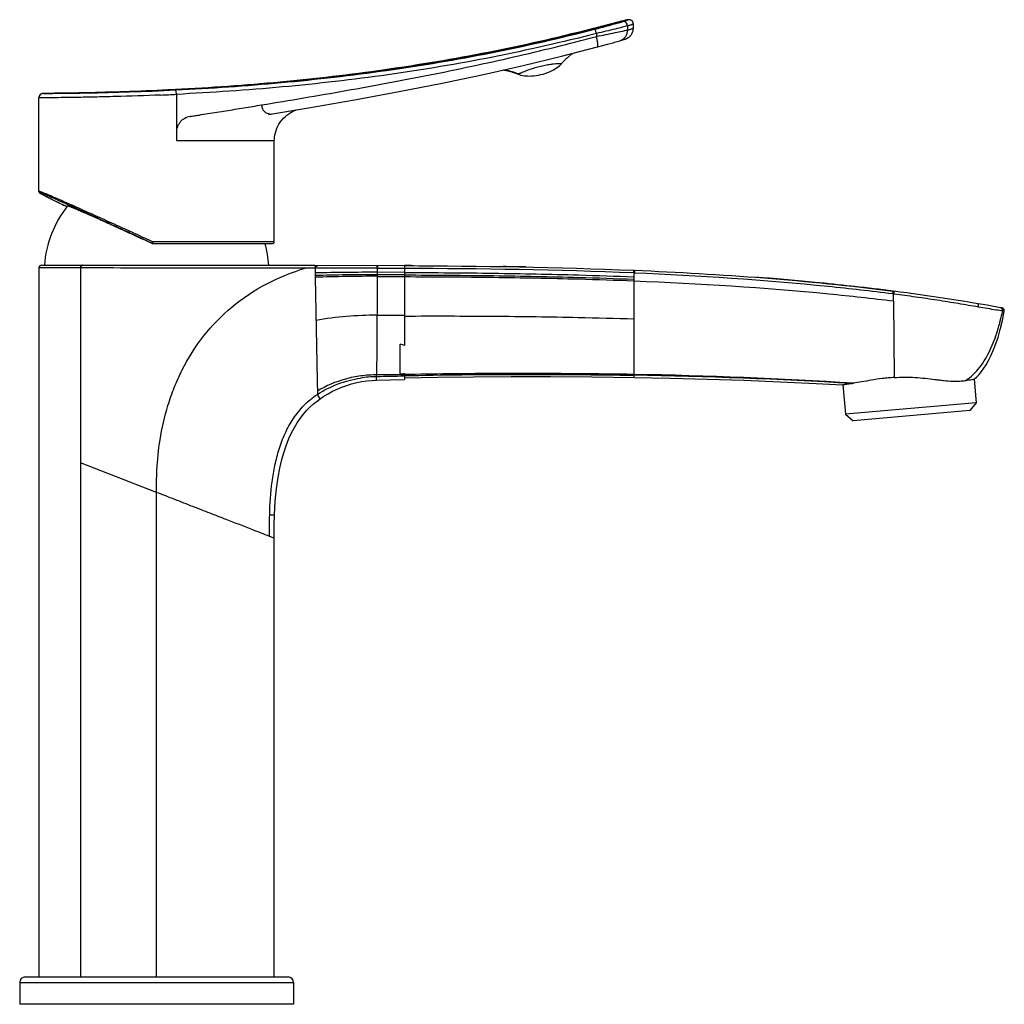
# Model space of a CAD drawing. Header units: millimetres. Extents: x 127 to 441, y 4 to 432.
# Tile 7 of 7: x 261 to 441, y 252 to 432. Entities that reach past the tile are written whole.
import ezdxf

# ---------------------------------------------------------------- set-up
doc = ezdxf.new("R2010")
doc.units = ezdxf.units.MM
doc.header["$LTSCALE"] = 30.734
doc.layers.get('0').update_dxf_attribs({"linetype": 'CONTINUOUS'})

msp = doc.modelspace()

# ---------------------------------------------------------------- linework, layer by layer
at = {"color": 7, "linetype": 'CONTINUOUS'}
for p, q in [((371.08, 431.77), (370.5, 431.62)), ((371.4, 431.84), (371.08, 431.77)), ((371.59, 431.89), (371.4, 431.84)), ((371.72, 431.92), (371.59, 431.89)), ((371.82, 431.94), (371.72, 431.92)), ((371.88, 431.96), (371.82, 431.94)), ((371.93, 431.97), (371.88, 431.96)), ((366.51, 430.59), (365.31, 430.28)), ((370.5, 431.62), (366.51, 430.59)), ((373.09, 430.44), (373.09, 431.22)), ((370.18, 428.06), (370.59, 428.18)), ((370.59, 428.18), (370.96, 428.29)), ((370.96, 428.29), (371.16, 428.35)), ((371.16, 428.35), (371.29, 428.39)), ((371.29, 428.39), (371.4, 428.43)), ((371.4, 428.43), (371.47, 428.45)), ((371.47, 428.45), (371.53, 428.47)), ((366.52, 427.04), (367.24, 427.23)), ((367.24, 427.23), (368.38, 427.54)), ((368.38, 427.54), (369.38, 427.82)), ((289.46, 419.26), (288.05, 419.18)), ((289.46, 419.25), (288.05, 419.18)), ((264.52, 400.66), (264.52, 417.75)), ((265.31, 418.55), (265.33, 418.55)), ((265.32, 418.55), (265.31, 418.55)), ((265.48, 418.55), (265.32, 418.55)), ((265.37, 418.55), (265.32, 418.55)), ((265.33, 418.55), (265.39, 418.55)), ((306.48, 414.69), (313.76, 415.91)), ((289.83, 409.92), (307.49, 409.92)), ((307.52, 391.45), (307.52, 409.92)), ((264.52, 400.66), (264.52, 400.62)), ((264.87, 400.26), (264.91, 400.24)), ((264.91, 400.24), (264.96, 400.21)), ((264.96, 400.21), (265.01, 400.18)), ((265.01, 400.18), (265.07, 400.15)), ((265.07, 400.15), (265.16, 400.1)), ((265.16, 400.1), (265.26, 400.05)), ((265.26, 400.05), (265.38, 399.98)), ((265.38, 399.98), (265.56, 399.89)), ((265.56, 399.89), (265.77, 399.78)), ((265.77, 399.78), (266.06, 399.63)), ((266.06, 399.63), (266.49, 399.41)), ((266.49, 399.41), (267.1, 399.11)), ((267.1, 399.11), (268.11, 398.62)), ((268.11, 398.62), (269.64, 397.87)), ((285.26, 391.15), (307.22, 391.15)), ((265.02, 387.17), (314.94, 387.15)), ((314.94, 387.15), (331.28, 387.13)), ((331.28, 387.13), (331.28, 372.47)), ((264.52, 386.67), (264.52, 257.15)), ((314.98, 384.95), (315.33, 366.19)), ((331.28, 385.85), (326.36, 385.87)), ((331.28, 385.41), (326.36, 385.43)), ((373.16, 386.25), (373.23, 386.24)), ((373.23, 386.24), (373.22, 386.24)), ((373.23, 386.24), (373.3, 386.24)), ((413.53, 383.28), (412.94, 383.34)), ((420.49, 382.44), (420.58, 382.43)), ((420.6, 380.57), (420.74, 366.65)), ((440.26, 379.38), (440.13, 379.41)), ((440.33, 379.37), (440.26, 379.38)), ((440.54, 378.81), (440.53, 378.81)), ((330.51, 367.32), (330.51, 372.72)), ((331.28, 367.38), (331.28, 366.31)), ((326.2, 366.16), (328.72, 366.24)), ((328.72, 366.24), (331.28, 366.31)), ((411.34, 365.29), (411.81, 359.93)), ((435.34, 366.32), (435.72, 362.02)), ((435.72, 362.02), (411.81, 359.93)), ((435.72, 362.02), (434.54, 360.62)), ((411.81, 359.93), (413.21, 358.75)), ((434.54, 360.62), (413.21, 358.75)), ((261.02, 256.15), (261.02, 252.15)), ((262.02, 257.15), (310.02, 257.15)), ((311.02, 256.15), (311.02, 252.15)), ((311.02, 252.15), (261.02, 252.15))]:
    msp.add_line(p, q, dxfattribs=at)
at = {"color": 9, "linetype": 'CONTINUOUS'}
for p, q in [((365.53, 430.34), (365.31, 430.28)), ((365.31, 430.28), (365.31, 430.28)), ((365.67, 430.37), (365.53, 430.34)), ((366.03, 430.46), (365.67, 430.37)), ((366.12, 430.49), (366.03, 430.46)), ((366.49, 430.58), (366.12, 430.49)), ((366.54, 430.59), (366.49, 430.58)), ((370.63, 431.65), (370.65, 431.66)), ((372.01, 430.88), (372.01, 430.13)), ((366.34, 429.5), (366.34, 428.97)), ((352.04, 422.08), (352.04, 422.08)), ((264.53, 417.75), (264.52, 417.75)), ((289.63, 418.38), (289.63, 409.92)), ((289.63, 409.92), (289.83, 409.92)), ((307.49, 409.92), (307.52, 409.92)), ((264.55, 400.67), (264.52, 400.66)), ((285.19, 391.18), (285.14, 391.18)), ((307.52, 391.45), (285.3, 391.45)), ((272.09, 386.67), (264.52, 386.67)), ((272.09, 386.67), (272.15, 386.67)), ((272.15, 386.67), (272.14, 257.15)), ((272.2, 386.67), (272.15, 386.67)), ((314.95, 386.64), (313.18, 386.65)), ((314.95, 386.64), (314.98, 384.95)), ((326.3, 386.63), (326.37, 386.63)), ((326.36, 385.43), (326.36, 385.87)), ((326.36, 385.13), (326.36, 385.43)), ((326.36, 385.13), (331.28, 385.11)), ((326.37, 386.63), (331.28, 386.62)), ((373.14, 385.75), (373.21, 385.74)), ((373.21, 367.06), (373.21, 385.74)), ((373.21, 385.74), (373.28, 385.74)), ((420.69, 381.88), (420.43, 381.91)), ((420.69, 381.88), (420.59, 381.89)), ((420.6, 380.57), (420.59, 381.89)), ((331.28, 377.97), (326.33, 378.01)), ((440.53, 378.81), (440.52, 378.81)), ((440.82, 378.77), (440.54, 378.81)), ((373.21, 366.67), (373.21, 367.06)), ((315.33, 366.19), (315.38, 363.56)), ((326.2, 366.16), (326.19, 366.79)), ((315.89, 362.78), (315.38, 363.56)), ((286, 345.67), (272.15, 351.07)), ((286, 257.15), (286, 345.67)), ((306.67, 341.57), (307.55, 341.55)), ((307.49, 337.3), (306.64, 337.62)), ((306.9, 337.52), (306.64, 337.62)), ((307.47, 337.31), (307.28, 337.38)), ((307.49, 337.3), (307.47, 337.31)), ((261.02, 256.15), (311.02, 256.15))]:
    msp.add_line(p, q, dxfattribs=at)
at = {"color": 7, "linetype": 'CONTINUOUS'}
for points in [[(372.23, 432.02), (372.2, 432.01), (372.17, 432.01), (372.15, 432.01), (372.13, 432.01), (372.12, 432), (372.1, 432), (372.08, 432), (372.06, 431.99), (372.04, 431.99), (372.02, 431.99), (372, 431.98), (371.98, 431.98), (371.93, 431.97)], [(372.28, 432.02), (372.26, 432.02), (372.23, 432.02)], [(373.09, 431.22), (373.08, 431.32), (373.07, 431.41), (373.04, 431.5), (373, 431.58), (372.96, 431.65), (372.91, 431.72), (372.85, 431.78), (372.79, 431.84), (372.73, 431.88), (372.66, 431.92), (372.6, 431.96), (372.53, 431.98), (372.47, 432), (372.41, 432.01), (372.36, 432.01), (372.32, 432.02), (372.29, 432.02), (372.28, 432.02)], [(371.62, 428.5), (371.65, 428.51), (371.68, 428.52), (371.7, 428.53), (371.73, 428.54), (371.76, 428.55), (371.79, 428.57), (371.82, 428.58), (371.86, 428.59), (371.9, 428.61), (371.95, 428.64), (372.01, 428.66), (372.07, 428.7), (372.13, 428.74), (372.2, 428.78), (372.28, 428.83), (372.36, 428.9), (372.44, 428.97), (372.52, 429.05), (372.6, 429.14), (372.68, 429.24), (372.76, 429.34), (372.83, 429.46), (372.89, 429.58), (372.95, 429.71), (373, 429.85), (373.04, 429.99), (373.06, 430.13), (373.08, 430.27), (373.09, 430.41), (373.09, 430.44)], [(371.53, 428.47), (371.56, 428.48), (371.62, 428.5)], [(313.76, 415.91), (322.18, 417.38), (330.32, 418.88), (338.17, 420.42), (345.72, 422.01), (352.99, 423.65), (359.97, 425.34), (366.52, 427.04)], [(369.38, 427.82), (369.67, 427.91), (370.18, 428.06)], [(359.96, 423.97), (359.98, 424), (360.05, 424.08), (360.11, 424.16), (360.19, 424.24), (360.26, 424.32), (360.34, 424.4), (360.42, 424.49), (360.49, 424.56), (360.57, 424.64), (360.64, 424.71), (360.71, 424.77), (360.77, 424.84), (360.84, 424.9), (360.9, 424.96), (360.96, 425.02), (361.03, 425.08), (361.09, 425.14), (361.16, 425.2), (361.23, 425.26), (361.29, 425.31), (361.36, 425.37), (361.42, 425.42), (361.49, 425.48), (361.55, 425.53), (361.61, 425.58), (361.67, 425.63), (361.73, 425.67), (361.79, 425.71), (361.85, 425.76), (361.9, 425.79), (361.96, 425.83), (362, 425.86), (362.02, 425.87)], [(349.4, 422.84), (349.45, 422.83), (349.51, 422.83), (349.58, 422.82), (349.65, 422.81), (349.72, 422.79), (349.79, 422.78), (349.86, 422.76), (349.94, 422.75), (350.01, 422.73), (350.09, 422.71), (350.16, 422.7), (350.24, 422.68), (350.32, 422.66), (350.4, 422.64), (350.48, 422.61), (350.56, 422.59), (350.63, 422.57), (350.71, 422.55), (350.79, 422.53), (350.87, 422.5), (350.95, 422.48), (351.03, 422.45), (351.11, 422.42), (351.2, 422.4), (351.29, 422.37), (351.38, 422.33), (351.48, 422.3), (351.57, 422.27), (351.67, 422.23), (351.76, 422.19), (351.85, 422.16)], [(352.04, 422.08), (352.23, 422.01), (352.54, 421.91), (352.85, 421.84), (353.16, 421.79), (353.48, 421.76), (353.81, 421.74), (354.16, 421.73), (354.53, 421.74), (354.92, 421.77), (355.33, 421.82), (355.75, 421.89), (356.18, 421.98), (356.59, 422.09), (357.01, 422.21), (357.41, 422.35), (357.8, 422.51), (358.15, 422.67), (358.48, 422.84), (358.79, 423.02), (359.08, 423.2), (359.34, 423.4), (359.59, 423.6), (359.82, 423.82), (359.96, 423.97)], [(351.85, 422.16), (352.01, 422.09), (352.04, 422.08)], [(265.31, 418.55), (265.22, 418.54), (265.12, 418.52), (265.03, 418.49), (264.94, 418.46), (264.86, 418.4), (264.79, 418.35), (264.72, 418.28), (264.66, 418.2), (264.61, 418.12), (264.57, 418.03), (264.54, 417.94), (264.52, 417.84), (264.52, 417.75)], [(307.52, 409.92), (307.53, 410.18), (307.56, 410.58), (307.62, 410.97), (307.71, 411.37), (307.84, 411.8), (308, 412.22), (308.17, 412.59), (308.36, 412.94), (308.6, 413.31), (308.86, 413.66), (309.15, 413.99), (309.47, 414.3), (309.81, 414.59), (310.16, 414.85), (310.51, 415.07), (310.83, 415.24), (311.07, 415.35), (311.26, 415.43), (311.42, 415.49), (311.52, 415.53)], [(264.52, 400.62), (264.53, 400.57), (264.55, 400.54), (264.56, 400.51), (264.58, 400.48), (264.59, 400.46), (264.6, 400.45), (264.62, 400.44), (264.63, 400.43), (264.64, 400.42), (264.65, 400.41), (264.66, 400.4), (264.67, 400.39), (264.68, 400.38), (264.69, 400.38), (264.7, 400.37), (264.71, 400.36), (264.72, 400.35), (264.73, 400.35), (264.74, 400.34), (264.76, 400.33), (264.77, 400.32), (264.79, 400.31), (264.8, 400.3), (264.82, 400.29), (264.84, 400.28), (264.87, 400.26)], [(435.34, 366.32), (435.8, 366.76), (436.23, 367.22), (436.66, 367.74), (437.09, 368.33), (437.52, 368.99), (437.95, 369.75), (438.39, 370.61), (438.82, 371.58), (439.25, 372.69), (439.68, 373.97), (440.09, 375.41), (440.48, 377.06), (440.82, 378.77)], [(440.82, 378.77), (440.82, 378.79), (440.83, 378.85), (440.83, 378.91), (440.82, 378.97), (440.8, 379.02), (440.78, 379.08), (440.75, 379.14), (440.71, 379.19), (440.66, 379.24), (440.61, 379.28), (440.55, 379.31), (440.49, 379.34), (440.42, 379.35)], [(315.89, 362.78), (316.55, 363.22), (317.34, 363.7), (318.16, 364.14), (319, 364.54), (319.86, 364.9), (320.74, 365.22), (321.64, 365.49), (322.56, 365.72), (323.48, 365.9), (324.42, 366.03), (325.37, 366.12), (326.2, 366.16)], [(331.28, 366.6), (337.36, 366.71), (343.9, 366.79), (350.77, 366.82), (357.97, 366.82), (365.5, 366.76), (373.21, 366.67)], [(373.21, 366.67), (379.86, 366.54), (386.59, 366.36), (393.28, 366.14), (399.91, 365.87), (406.5, 365.55), (411.34, 365.29)], [(307.55, 341.55), (307.69, 344.06), (307.92, 346.39), (308.2, 348.37), (308.52, 350.11), (308.89, 351.66), (309.29, 353.06), (309.72, 354.33), (310.18, 355.48), (310.67, 356.53), (311.18, 357.49), (311.71, 358.37), (312.26, 359.18), (312.83, 359.93), (313.42, 360.62), (314.03, 361.25), (314.67, 361.83), (315.32, 362.36), (315.89, 362.78)], [(307.49, 257.15), (307.49, 338.02), (307.5, 338.82), (307.5, 339.59), (307.52, 340.32), (307.54, 341.02), (307.55, 341.55)]]:
    msp.add_lwpolyline(points, dxfattribs=at)
at = {"color": 9, "linetype": 'CONTINUOUS'}
for centre, radius, start, end in [((276.75, 776.19), 357.16, 285.2448, 285.4788), ((372.28, 431.21), 0.806, 92.1659, 105.4078), ((372.28, 431.22), 0.8, 90.0812, 92.1644), ((261.64, 988.62), 570.09, 270.3707, 272.6559), ((265.33, 417.75), 0.8, 90.4089, 180.0184), ((264.8, 944.49), 526.69, 272.3894, 272.7026), ((264.85, 400.67), 0.3, 179.9546, 244.9493), ((285.31, 391.45), 0.301, 245.0041, 257.4754), ((293.92, 391.45), 8.61, 179.9933, 180.5758), ((272.91, 386.67), 0.766, 173.0311, 179.9933), ((272.47, 386.96), 0.212, 90.1877, 99.2337), ((325.74, 387.06), 0.624, 0.4364, 6.7862), ((325.37, -88.13), 474, 89.8794, 91.2569), ((325.48, 34.32), 351.11, 89.8563, 91.7141), ((325.54, 86.99), 298.15, 89.8424, 92.029), ((344.13, 386.96), 29.11, 357.595, 358.1183), ((360.86, 386.43), 12.37, 358.2498, 358.4583), ((354.92, 386.61), 18.31, 358.1293, 358.2611), ((366.75, 386.28), 6.48, 358.3918, 359.0611), ((325.77, 317.74), 60.28, 89.4695, 100.1677), ((440.04, 378.93), 0.489, 77.4154, 78.6341), ((440.04, 378.93), 0.484, 78.6342, 79.6981), ((440.04, 378.91), 0.501, 70.2677, 78.1), ((440.04, 378.92), 0.498, 64.5683, 77.3991), ((440.05, 378.91), 0.498, 348.0362, 79.6794), ((440.04, 378.92), 0.495, 62.2327, 70.2807), ((440.04, 378.93), 0.486, 56.7231, 64.5734), ((440.04, 378.91), 0.5, 358.1262, 62.1719), ((440.04, 378.91), 0.503, 348.2743, 358.1582), ((301.77, 368.09), 24.45, 356.9671, 357.7542), ((337.47, -841.95), 1209.13, 90.29339, 90.53368), ((358.56, -495.44), 862.78, 86.36149, 89.02713), ((359.45, -514.77), 881.94, 86.52344, 89.10588), ((326.41, 346.05), 20.74, 90.6165, 98.7755), ((345.62, -648.69), 1015.67, 90.80925, 91.09622)]:
    msp.add_arc(centre, radius, start, end, dxfattribs=at)
at = {"color": 7, "linetype": 'CONTINUOUS'}
for centre, radius, start, end in [((285.46, 385.64), 20, 141.7387, 175.6162), ((285.26, 391.45), 0.302, 265.873, 269.9962), ((286.58, 385.64), 20, 4.3201, 15.9812), ((307.22, 391.45), 0.3, 270, 360), ((265.02, 386.67), 0.5, 90.0083, 180), ((330.09, -797.31), 1184.38, 88.87128, 89.0695), ((353.71, -166), 552.54, 85.3345, 85.6483), ((355.81, -140.47), 526.92, 84.7647, 85.3364), ((357.76, -119.03), 505.39, 84.4948, 84.7625), ((360.04, -95.7), 481.95, 83.6988, 84.4988), ((363.79, -61.95), 447.99, 82.7292, 83.6254), ((372.74, 8.64), 376.84, 79.6989, 82.706), ((440.04, 378.93), 0.488, 78.1066, 79.6962), ((372.74, 8.64), 376.84, 79.6536, 79.6971), ((324.29, 351.69), 21.93, 71.4181, 73.5115), ((325.77, 426.06), 58.93, 274.6164, 275.3618), ((408.08, 399.69), 34.49, 278.0791, 278.7289), ((262.02, 256.15), 1, 90, 180), ((310.02, 256.15), 1, 0, 90)]:
    msp.add_arc(centre, radius, start, end, dxfattribs=at)
at = {"color": 9, "linetype": 'CONTINUOUS'}
for points, knots in [([(372.07, 431.99), (372.05, 431.99), (372.01, 431.98), (371.92, 431.97), (371.8, 431.94), (371.64, 431.9), (371.44, 431.85), (371.11, 431.77), (370.84, 431.7), (370.65, 431.66)], [0, 0, 0, 0, 0.031949, 0.090862, 0.176724, 0.289326, 0.428388, 0.593509, 1, 1, 1, 1]), ([(371.05, 431.65), (371.14, 431.68), (371.3, 431.73), (371.52, 431.79), (371.68, 431.84), (371.79, 431.88), (371.86, 431.9), (371.92, 431.92), (371.97, 431.94), (372.01, 431.95), (372.04, 431.97), (372.05, 431.97), (372.06, 431.98), (372.07, 431.98), (372.07, 431.98), (372.08, 431.99), (372.08, 431.99), (372.07, 431.99), (372.07, 431.99), (372.07, 431.99)], [0, 0, 0, 0, 0.24785, 0.460966, 0.638677, 0.714105, 0.780509, 0.837842, 0.886069, 0.925163, 0.955103, 0.966642, 0.975902, 0.982903, 0.987694, 0.990435, 0.992081, 0.995003, 1, 1, 1, 1]), ([(288.05, 419.15), (296.02, 419.53), (311.16, 420.6), (332.77, 423.33), (352.37, 426.96), (364.74, 429.99), (370.66, 431.6)], [0, 0, 0, 0, 0.285848, 0.5439, 0.780045, 1, 1, 1, 1]), ([(289.46, 419.18), (295.91, 419.5), (308.8, 420.38), (328.05, 422.59), (347.15, 425.8), (359.75, 428.67), (366, 430.28)], [0, 0, 0, 0, 0.250031, 0.500014, 0.749982, 1, 1, 1, 1]), ([(366, 430.28), (367.02, 430.54), (368.43, 430.92), (370.11, 431.38), (370.78, 431.57), (371.05, 431.65)], [0, 0, 0, 0, 0.6043, 0.837041, 1, 1, 1, 1]), ([(366.34, 429.5), (366.31, 429.6), (366.26, 429.79), (366.17, 430.03), (366.1, 430.2), (366.04, 430.27), (366.01, 430.28), (366, 430.28)], [0, 0, 0, 0, 0.351422, 0.681851, 0.906407, 0.966818, 1, 1, 1, 1]), ([(372.01, 430.88), (371.7, 430.8), (370.96, 430.61), (369.07, 430.14), (367.48, 429.77), (366.34, 429.5)], [0, 0, 0, 0, 0.162832, 0.395509, 1, 1, 1, 1]), ([(366.34, 428.97), (367.48, 429.19), (369.07, 429.51), (370.96, 429.9), (371.7, 430.06), (372.01, 430.13)], [0, 0, 0, 0, 0.604492, 0.837203, 1, 1, 1, 1]), ([(370.63, 431.65), (370.07, 431.51), (368.71, 431.16), (367.35, 430.8), (366.54, 430.59)], [0, 0, 0, 0, 0.41003, 1, 1, 1, 1]), ([(370.72, 428.21), (370.91, 428.27), (371.28, 428.46), (371.71, 428.91), (371.97, 429.5), (372.02, 429.92), (372.01, 430.13)], [0, 0, 0, 0, 0.237288, 0.490803, 0.749779, 1, 1, 1, 1]), ([(372.01, 430.88), (372, 430.99), (371.95, 431.23), (371.72, 431.53), (371.39, 431.69), (371.15, 431.68), (371.05, 431.65)], [0, 0, 0, 0, 0.243787, 0.512298, 0.772424, 1, 1, 1, 1]), ([(373.09, 431.22), (373.09, 431.21), (373.08, 431.21), (373.07, 431.2), (373.05, 431.19), (373.02, 431.18), (372.98, 431.17), (372.91, 431.15), (372.81, 431.11), (372.65, 431.07), (372.47, 431.01), (372.25, 430.95), (372.09, 430.9), (372.01, 430.88)], [0, 0, 0, 0, 0.005533, 0.018386, 0.038907, 0.067145, 0.103108, 0.146789, 0.257254, 0.398281, 0.569405, 0.77014, 1, 1, 1, 1]), ([(372.01, 430.13), (372.09, 430.15), (372.25, 430.19), (372.47, 430.25), (372.65, 430.3), (372.81, 430.35), (372.91, 430.38), (372.98, 430.4), (373.02, 430.41), (373.05, 430.42), (373.07, 430.43), (373.08, 430.44), (373.09, 430.44), (373.09, 430.44)], [0, 0, 0, 0, 0.230059, 0.430933, 0.602138, 0.743195, 0.853642, 0.897296, 0.933219, 0.961402, 0.981851, 0.994608, 1, 1, 1, 1]), ([(366.34, 429.5), (360.07, 427.89), (347.44, 425.01), (328.29, 421.79), (309, 419.58), (296.09, 418.7), (289.63, 418.38)], [0, 0, 0, 0, 0.250084, 0.500094, 0.750058, 1, 1, 1, 1]), ([(305.2, 416.45), (310.33, 417.29), (320.59, 419.03), (335.94, 421.88), (351.21, 425.12), (361.31, 427.62), (366.34, 428.97)], [0, 0, 0, 0, 0.24996, 0.499938, 0.749946, 1, 1, 1, 1]), ([(366.52, 427.04), (366.54, 427.04), (366.57, 427.08), (366.59, 427.13), (366.61, 427.23), (366.61, 427.4), (366.59, 427.65), (366.55, 427.95), (366.5, 428.28), (366.42, 428.62), (366.37, 428.85), (366.34, 428.97)], [0, 0, 0, 0, 0.033395, 0.059154, 0.092918, 0.186558, 0.313195, 0.467985, 0.641092, 0.821699, 1, 1, 1, 1]), ([(352.04, 422.08), (351.99, 422.1), (351.87, 422.15), (351.64, 422.24), (351.34, 422.35), (350.97, 422.47), (350.55, 422.6), (350.13, 422.71), (349.74, 422.79), (349.5, 422.83), (349.39, 422.84)], [0, 0, 0, 0, 0.06153, 0.146501, 0.263655, 0.409408, 0.571824, 0.734602, 0.88138, 1, 1, 1, 1]), ([(359.96, 423.97), (359.96, 423.97), (359.95, 423.97), (359.94, 423.97), (359.93, 423.97), (359.9, 423.97), (359.85, 423.97), (359.76, 423.97), (359.66, 423.97), (359.52, 423.97), (359.35, 423.96), (359.06, 423.94), (358.58, 423.91), (357.86, 423.82), (356.94, 423.67), (355.91, 423.44), (354.91, 423.16), (354.06, 422.87), (353.42, 422.62), (352.93, 422.43), (352.61, 422.29), (352.41, 422.21), (352.29, 422.16), (352.2, 422.13), (352.13, 422.1), (352.08, 422.09), (352.05, 422.08), (352.04, 422.08)], [0, 0, 0, 0, 0.000348, 0.001383, 0.003111, 0.005543, 0.012576, 0.022605, 0.035807, 0.052408, 0.072709, 0.097082, 0.160067, 0.246555, 0.362071, 0.501188, 0.635214, 0.743497, 0.82645, 0.889208, 0.9358, 0.953891, 0.968832, 0.980799, 0.989915, 0.996288, 1, 1, 1, 1]), ([(289.63, 418.38), (289.63, 418.48), (289.62, 418.63), (289.59, 418.82), (289.57, 418.94), (289.54, 419.05), (289.52, 419.11), (289.5, 419.15), (289.49, 419.17), (289.47, 419.18), (289.46, 419.18)], [0, 0, 0, 0, 0.354379, 0.527754, 0.683654, 0.811569, 0.906225, 0.940309, 0.966312, 1, 1, 1, 1]), ([(286.76, 418.26), (284, 418.14), (279.98, 418), (274.84, 417.88), (271.54, 417.82), (268.79, 417.78), (266.7, 417.76), (265.36, 417.75), (264.72, 417.75), (264.53, 417.75)], [0, 0, 0, 0, 0.372458, 0.542677, 0.693323, 0.8186, 0.913688, 0.974942, 1, 1, 1, 1]), ([(292.14, 414.34), (292.2, 414.36), (292.34, 414.38), (292.61, 414.42), (293.09, 414.5), (294.04, 414.65), (295.4, 414.86), (297.04, 415.12), (299.21, 415.47), (301.94, 415.91), (304.11, 416.27), (305.2, 416.45)], [0, 0, 0, 0, 0.01558, 0.031213, 0.062463, 0.124964, 0.249968, 0.374973, 0.499977, 0.749988, 1, 1, 1, 1]), ([(305.2, 416.45), (305.2, 416.21), (305.3, 415.76), (305.67, 415.24), (306.13, 414.93), (306.46, 414.83), (306.62, 414.8)], [0, 0, 0, 0, 0.302455, 0.565578, 0.793656, 1, 1, 1, 1]), ([(292.14, 414.34), (291.96, 414.32), (291.62, 414.23), (290.98, 413.94), (290.43, 413.48), (290.03, 412.91), (289.8, 412.43), (289.67, 411.91), (289.64, 411.56), (289.63, 411.38)], [0, 0, 0, 0, 0.124235, 0.24866, 0.497382, 0.622702, 0.74829, 0.874087, 1, 1, 1, 1]), ([(306.62, 414.8), (306.66, 414.79), (306.84, 414.77), (307.02, 414.78), (307.15, 414.8)], [0, 0, 0, 0, 0.254893, 1, 1, 1, 1]), ([(285.3, 391.45), (284.04, 392.03), (281.56, 393.17), (277.93, 394.82), (275.02, 396.13), (272.83, 397.11), (271.33, 397.78), (269.94, 398.4), (268.69, 398.95), (267.57, 399.44), (266.62, 399.85), (265.92, 400.14), (265.46, 400.33), (265.18, 400.44), (264.95, 400.53), (264.77, 400.6), (264.64, 400.64), (264.57, 400.66), (264.55, 400.67)], [0, 0, 0, 0, 0.18316, 0.360535, 0.527005, 0.604451, 0.677086, 0.744171, 0.804963, 0.858724, 0.90475, 0.942389, 0.957882, 0.971077, 0.981921, 0.990373, 0.996402, 1, 1, 1, 1]), ([(264.72, 400.4), (264.71, 400.4), (264.7, 400.4), (264.69, 400.39), (264.7, 400.38), (264.71, 400.36), (264.74, 400.34), (264.8, 400.3), (264.91, 400.24), (265.07, 400.15), (265.28, 400.04), (265.53, 399.9), (265.83, 399.75), (266.17, 399.58), (266.55, 399.38), (266.98, 399.17), (267.44, 398.94), (267.94, 398.7), (268.67, 398.34), (269.24, 398.06), (269.63, 397.87)], [0, 0, 0, 0, 0.003566, 0.005181, 0.007113, 0.011113, 0.017382, 0.025957, 0.050059, 0.083406, 0.125855, 0.177213, 0.23728, 0.305853, 0.382675, 0.467452, 0.559886, 0.65968, 0.76652, 1, 1, 1, 1]), ([(285.19, 391.18), (283.94, 391.76), (281.5, 392.89), (277.92, 394.54), (275.05, 395.85), (272.9, 396.84), (271.42, 397.51), (270.05, 398.12), (268.81, 398.68), (267.71, 399.16), (266.76, 399.57), (266.08, 399.87), (265.62, 400.06), (265.35, 400.17), (265.12, 400.26), (264.94, 400.33), (264.82, 400.37), (264.75, 400.39), (264.72, 400.4)], [0, 0, 0, 0, 0.183031, 0.360293, 0.526727, 0.604179, 0.676829, 0.743944, 0.804775, 0.858579, 0.904653, 0.94233, 0.957844, 0.971056, 0.981907, 0.990363, 0.996399, 1, 1, 1, 1]), ([(285.3, 391.45), (285.29, 391.42), (285.26, 391.37), (285.24, 391.3), (285.22, 391.26), (285.2, 391.23), (285.19, 391.21), (285.19, 391.19), (285.19, 391.19), (285.19, 391.18), (285.18, 391.18), (285.19, 391.18)], [0, 0, 0, 0, 0.380302, 0.551771, 0.702272, 0.826214, 0.919084, 0.952774, 0.977555, 0.993249, 1, 1, 1, 1]), ([(285.31, 391.23), (285.3, 391.24), (285.3, 391.28), (285.3, 391.33), (285.3, 391.36)], [0, 0, 0, 0, 0.213788, 1, 1, 1, 1]), ([(285.31, 391.15), (285.31, 391.15), (285.31, 391.15), (285.31, 391.16), (285.31, 391.16), (285.31, 391.17), (285.31, 391.18), (285.31, 391.2), (285.31, 391.22), (285.31, 391.23)], [0, 0, 0, 0, 0.016352, 0.065047, 0.146612, 0.259405, 0.40215, 0.574111, 1, 1, 1, 1]), ([(272.42, 387.17), (272.37, 387.17), (272.28, 387.14), (272.17, 387.02), (272.11, 386.86), (272.09, 386.73), (272.09, 386.67)], [0, 0, 0, 0, 0.191124, 0.431503, 0.714774, 1, 1, 1, 1]), ([(272.15, 386.76), (272.16, 386.81), (272.18, 386.91), (272.24, 387.04), (272.33, 387.13), (272.4, 387.16), (272.44, 387.17)], [0, 0, 0, 0, 0.293205, 0.560657, 0.794644, 1, 1, 1, 1]), ([(272.2, 386.67), (272.2, 386.73), (272.22, 386.84), (272.27, 387), (272.36, 387.11), (272.45, 387.16), (272.49, 387.17)], [0, 0, 0, 0, 0.280086, 0.558475, 0.799503, 1, 1, 1, 1]), ([(314.94, 387.15), (314.94, 387.15), (314.93, 387.14), (314.92, 387.12), (314.92, 387.1), (314.93, 387.06), (314.94, 387.02), (314.96, 386.99), (314.99, 386.96), (315.05, 386.96), (315.1, 386.97), (315.12, 386.98)], [0, 0, 0, 0, 0.030988, 0.083189, 0.160572, 0.267374, 0.403152, 0.484536, 0.578364, 0.789137, 1, 1, 1, 1]), ([(315.29, 386.97), (315.28, 386.96), (315.25, 386.96), (315.21, 386.96), (315.15, 386.96), (315.09, 386.95), (315.06, 386.92), (315.04, 386.89), (315.02, 386.86), (315.01, 386.82), (314.99, 386.77), (314.98, 386.7), (314.96, 386.66), (314.95, 386.64)], [0, 0, 0, 0, 0.063686, 0.128282, 0.257601, 0.38329, 0.44302, 0.501138, 0.559803, 0.61954, 0.742967, 0.870492, 1, 1, 1, 1]), ([(315.12, 386.98), (315.14, 386.99), (315.19, 387), (315.23, 387.01), (315.27, 387.02), (315.28, 387.02), (315.3, 387.02), (315.31, 387.01), (315.31, 386.98), (315.3, 386.97), (315.29, 386.97)], [0, 0, 0, 0, 0.263177, 0.526489, 0.593632, 0.661953, 0.729767, 0.7858, 0.882273, 1, 1, 1, 1]), ([(326.29, 387.13), (326.29, 387.13), (326.29, 387.13), (326.29, 387.14), (326.29, 387.14)], [0, 0, 0, 0, 0.737172, 1, 1, 1, 1]), ([(326.3, 386.63), (326.3, 386.68), (326.3, 386.79), (326.29, 386.94), (326.29, 387.06), (326.29, 387.11), (326.29, 387.13)], [0, 0, 0, 0, 0.336492, 0.65776, 0.892348, 1, 1, 1, 1]), ([(326.36, 387.07), (326.36, 387.04), (326.37, 386.89), (326.37, 386.74), (326.37, 386.63)], [0, 0, 0, 0, 0.192195, 1, 1, 1, 1]), ([(313.18, 386.65), (311.43, 386.65), (307.95, 386.65), (302.72, 386.64), (297.49, 386.64), (290.52, 386.64), (282.09, 386.64), (275.4, 386.67), (272.2, 386.67)], [0, 0, 0, 0, 0.127599, 0.255173, 0.382785, 0.510559, 0.765779, 1, 1, 1, 1]), ([(286, 345.67), (286, 346.28), (286.01, 347.64), (286.1, 350.84), (286.58, 355.58), (287.72, 360.62), (289.21, 364.87), (291.16, 369.22), (294.44, 374.42), (299.67, 379.8), (306.02, 383.99), (310.75, 385.9), (313.18, 386.65)], [0, 0, 0, 0, 0.034299, 0.076914, 0.181223, 0.303099, 0.368293, 0.435322, 0.57282, 0.713474, 0.856501, 1, 1, 1, 1]), ([(326.33, 378.01), (326.33, 378.6), (326.34, 380.97), (326.35, 383.34), (326.36, 385.14)], [0, 0, 0, 0, 0.244899, 1, 1, 1, 1]), ([(373.21, 384.98), (369.84, 385.12), (361.29, 385.41), (350.05, 385.63), (339.45, 385.74), (334.03, 385.77), (331.28, 385.78)], [0, 0, 0, 0, 0.24137, 0.612184, 0.80336, 1, 1, 1, 1]), ([(373.21, 384.55), (369.84, 384.68), (361.28, 384.97), (350.05, 385.18), (339.44, 385.29), (334.02, 385.32), (331.28, 385.33)], [0, 0, 0, 0, 0.24149, 0.612364, 0.80349, 1, 1, 1, 1]), ([(373.21, 384.25), (369.84, 384.39), (361.28, 384.67), (350.04, 384.88), (339.44, 384.99), (334.02, 385.01), (331.28, 385.02)], [0, 0, 0, 0, 0.241571, 0.612486, 0.803578, 1, 1, 1, 1]), ([(373.14, 385.75), (373.14, 385.8), (373.15, 385.91), (373.15, 386.06), (373.16, 386.17), (373.16, 386.22), (373.16, 386.24)], [0, 0, 0, 0, 0.342319, 0.66332, 0.891341, 1, 1, 1, 1]), ([(373.16, 386.24), (373.16, 386.24), (373.16, 386.24), (373.16, 386.25), (373.16, 386.25)], [0, 0, 0, 0, 0.734374, 1, 1, 1, 1]), ([(373.23, 386.24), (373.23, 386.23), (373.23, 386.21), (373.23, 386.19), (373.23, 386.17)], [0, 0, 0, 0, 0.153697, 1, 1, 1, 1]), ([(373.23, 386.24), (373.23, 386.24), (373.23, 386.24), (373.23, 386.24), (373.23, 386.24)], [0, 0, 0, 0, 0.27251, 1, 1, 1, 1]), ([(373.3, 386.17), (373.3, 386.15), (373.29, 386), (373.29, 385.86), (373.28, 385.74)], [0, 0, 0, 0, 0.186653, 1, 1, 1, 1]), ([(420.43, 381.91), (416.52, 382.42), (400.85, 384.21), (385.1, 385.24), (373.28, 385.74)], [0, 0, 0, 0, 0.249913, 1, 1, 1, 1]), ([(373.3, 386.24), (373.3, 386.24), (373.3, 386.24), (373.3, 386.24), (373.3, 386.23), (373.3, 386.22), (373.3, 386.2), (373.3, 386.18), (373.3, 386.17)], [0, 0, 0, 0, 0.017233, 0.065387, 0.144758, 0.255108, 0.567505, 1, 1, 1, 1]), ([(420.6, 380.57), (416.67, 381.06), (400.92, 382.8), (385.09, 383.78), (373.21, 384.25)], [0, 0, 0, 0, 0.24988, 1, 1, 1, 1]), ([(420.48, 382.44), (420.48, 382.44), (420.48, 382.44), (420.48, 382.43), (420.48, 382.42), (420.48, 382.39), (420.48, 382.35), (420.48, 382.28), (420.47, 382.2), (420.46, 382.11), (420.45, 382.01), (420.44, 381.95), (420.43, 381.91)], [0, 0, 0, 0, 0.006192, 0.021104, 0.045176, 0.078338, 0.171366, 0.298931, 0.457705, 0.636366, 0.821579, 1, 1, 1, 1]), ([(420.59, 381.89), (420.6, 381.96), (420.6, 382.06), (420.61, 382.18), (420.6, 382.26), (420.6, 382.33), (420.6, 382.38), (420.59, 382.4), (420.59, 382.42), (420.59, 382.43), (420.58, 382.43), (420.58, 382.43)], [0, 0, 0, 0, 0.372155, 0.544063, 0.696348, 0.820771, 0.913787, 0.948468, 0.974839, 0.992316, 1, 1, 1, 1]), ([(420.69, 381.88), (420.7, 381.95), (420.71, 382.04), (420.72, 382.16), (420.73, 382.25), (420.73, 382.32), (420.74, 382.36), (420.74, 382.39), (420.74, 382.4), (420.73, 382.41), (420.73, 382.41), (420.73, 382.41)], [0, 0, 0, 0, 0.360712, 0.539636, 0.700812, 0.831989, 0.926523, 0.958652, 0.981008, 0.99435, 1, 1, 1, 1]), ([(436.11, 379.52), (434.89, 379.73), (432.38, 380.16), (428.56, 380.78), (424.64, 381.36), (422.01, 381.71), (420.69, 381.88)], [0, 0, 0, 0, 0.238242, 0.489402, 0.744119, 1, 1, 1, 1]), ([(436.11, 379.52), (436.13, 379.58), (436.15, 379.72), (436.13, 379.89), (436.09, 380.01), (436.05, 380.08), (436, 380.12), (435.96, 380.14), (435.95, 380.14)], [0, 0, 0, 0, 0.293231, 0.592618, 0.722617, 0.83273, 0.92305, 1, 1, 1, 1]), ([(326.2, 367.13), (326.23, 367.65), (326.26, 368.99), (326.29, 371.38), (326.31, 374.48), (326.32, 376.78), (326.33, 378.01)], [0, 0, 0, 0, 0.144666, 0.36726, 0.658662, 1, 1, 1, 1]), ([(373.21, 377.32), (369.81, 377.42), (363.85, 377.57), (355.25, 377.72), (347.39, 377.8), (339.37, 377.84), (333.99, 377.83), (331.28, 377.82)], [0, 0, 0, 0, 0.243562, 0.426035, 0.615456, 0.805724, 1, 1, 1, 1]), ([(433.75, 366.09), (434.25, 366.41), (435.19, 367.17), (436.4, 368.53), (437.42, 370.05), (438.28, 371.69), (439.01, 373.4), (439.81, 375.77), (440.27, 377.59), (440.53, 378.81)], [0, 0, 0, 0, 0.121244, 0.243858, 0.367903, 0.49311, 0.619117, 0.745761, 1, 1, 1, 1]), ([(440.52, 378.81), (440.15, 378.86), (438.67, 379.08), (437.2, 379.33), (436.11, 379.52)], [0, 0, 0, 0, 0.254661, 1, 1, 1, 1]), ([(440.52, 378.81), (440.53, 378.86), (440.54, 378.96), (440.51, 379.1), (440.43, 379.24), (440.35, 379.31), (440.31, 379.33)], [0, 0, 0, 0, 0.233553, 0.48517, 0.744499, 1, 1, 1, 1]), ([(326.2, 367.13), (325.24, 367.13), (323.33, 367), (319.61, 366.25), (316.97, 365.14), (315.37, 364.18)], [0, 0, 0, 0, 0.253795, 0.50662, 1, 1, 1, 1]), ([(373.21, 367.22), (369.74, 367.27), (363.68, 367.34), (354.98, 367.39), (347.12, 367.38), (339.21, 367.32), (333.92, 367.23), (331.28, 367.18)], [0, 0, 0, 0, 0.248073, 0.434049, 0.62215, 0.8105, 1, 1, 1, 1]), ([(331.28, 367), (334.77, 367.07), (341.76, 367.18), (355.74, 367.25), (366.22, 367.17), (373.21, 367.06)], [0, 0, 0, 0, 0.250001, 0.500002, 1, 1, 1, 1]), ([(315.38, 363.56), (316.56, 364.33), (319.11, 365.62), (321.86, 366.34), (323.25, 366.55)], [0, 0, 0, 0, 0.501169, 1, 1, 1, 1]), ([(306.67, 341.57), (306.73, 343.59), (306.92, 346.62), (307.59, 350.62), (308.35, 353.59), (309.43, 356.47), (310.93, 359.21), (312.88, 361.65), (314.51, 362.99), (315.38, 363.56)], [0, 0, 0, 0, 0.246085, 0.369889, 0.494333, 0.619557, 0.745686, 0.87267, 1, 1, 1, 1]), ([(306.64, 337.62), (305.62, 338.02), (302.97, 339.05), (299.36, 340.47), (295.71, 341.88), (292.6, 343.1), (289.34, 344.37), (287.12, 345.23), (286, 345.67)], [0, 0, 0, 0, 0.148805, 0.384561, 0.525989, 0.678111, 0.837313, 1, 1, 1, 1])]:
    msp.add_open_spline(points, degree=3, knots=knots, dxfattribs=at)
at = {"color": 7, "linetype": 'CONTINUOUS'}
for points, knots in [([(365.31, 430.28), (359.11, 428.7), (346.63, 425.87), (327.69, 422.69), (308.62, 420.48), (295.85, 419.58), (289.46, 419.25)], [0, 0, 0, 0, 0.249962, 0.499922, 0.749929, 1, 1, 1, 1]), ([(265.39, 418.55), (265.66, 418.55), (266.48, 418.56), (269.14, 418.58), (274.07, 418.65), (281.28, 418.83), (286.64, 419.04), (289.46, 419.18)], [0, 0, 0, 0, 0.033661, 0.102246, 0.331145, 0.64818, 1, 1, 1, 1]), ([(288.05, 419.18), (285.42, 419.06), (280.45, 418.85), (273.75, 418.67), (268.86, 418.58), (266.31, 418.56), (265.48, 418.55)], [0, 0, 0, 0, 0.349764, 0.6616, 0.889543, 1, 1, 1, 1]), ([(269.76, 398.03), (269.76, 398.03), (269.77, 398.03), (269.79, 398.03), (269.81, 398.03), (269.86, 398.01), (269.95, 397.98), (270.08, 397.94), (270.25, 397.87), (270.44, 397.79), (270.68, 397.7), (270.94, 397.59), (271.24, 397.46), (271.7, 397.27), (272.36, 396.98), (273.23, 396.6), (274.22, 396.16), (275.31, 395.67), (276.5, 395.14), (277.78, 394.56), (279.64, 393.71), (282.1, 392.58), (284.1, 391.66), (285.14, 391.18)], [0, 0, 0, 0, 0.000534, 0.001555, 0.003122, 0.005248, 0.011192, 0.019393, 0.029842, 0.042524, 0.057415, 0.074489, 0.093713, 0.115053, 0.163917, 0.220711, 0.285006, 0.356312, 0.434084, 0.517724, 0.606587, 0.797194, 1, 1, 1, 1]), ([(412.93, 365.54), (412.81, 365.53), (412.58, 365.49), (412.26, 365.44), (412.02, 365.41), (411.86, 365.38), (411.75, 365.36), (411.65, 365.34), (411.57, 365.33), (411.5, 365.32), (411.45, 365.31), (411.41, 365.3), (411.38, 365.3), (411.37, 365.29), (411.36, 365.29), (411.35, 365.29), (411.34, 365.29), (411.34, 365.29), (411.34, 365.29)], [0, 0, 0, 0, 0.229964, 0.431454, 0.603491, 0.67823, 0.745338, 0.80474, 0.856362, 0.900142, 0.936034, 0.963995, 0.974988, 0.983987, 0.99099, 0.995994, 0.998998, 1, 1, 1, 1]), ([(420.74, 366.65), (420.36, 366.63), (419.63, 366.59), (418.22, 366.44), (416.6, 366.18), (414.87, 365.86), (413.8, 365.68), (413.32, 365.6)], [0, 0, 0, 0, 0.149736, 0.294927, 0.566387, 0.804464, 1, 1, 1, 1]), ([(420.74, 366.65), (421.36, 366.69), (422.63, 366.73), (424.51, 366.68), (426.36, 366.53), (427.86, 366.34), (429.01, 366.2), (430.07, 366.07), (431.08, 365.99), (432.02, 365.98), (432.82, 366.01), (433.39, 366.05), (433.75, 366.09)], [0, 0, 0, 0, 0.144449, 0.290133, 0.433516, 0.571297, 0.63707, 0.70019, 0.816619, 0.869116, 0.917348, 1, 1, 1, 1]), ([(435.34, 366.32), (435.21, 366.29), (434.68, 366.19), (434.15, 366.13), (433.75, 366.09)], [0, 0, 0, 0, 0.255027, 1, 1, 1, 1])]:
    msp.add_open_spline(points, degree=3, knots=knots, dxfattribs=at)
for points in [[(285.24, 391.15), (285.21, 391.15), (285.17, 391.16), (285.14, 391.18)], [(331.28, 387.09), (345.24, 387.02), (359.21, 386.82), (373.16, 386.25)], [(332.97, 387.08), (332.41, 387.09), (331.84, 387.09), (331.28, 387.09)], [(373.3, 386.24), (389.09, 385.58), (404.84, 384.44), (420.49, 382.44)]]:
    msp.add_open_spline(points, degree=3, dxfattribs=at)
at = {"color": 9, "linetype": 'CONTINUOUS'}
for points in [[(285.25, 391.16), (285.27, 391.15), (285.29, 391.15), (285.31, 391.15)], [(272.49, 387.17), (272.5, 387.17), (272.51, 387.17), (272.53, 387.17)], [(326.3, 386.63), (322.51, 386.63), (318.73, 386.63), (314.95, 386.64)], [(326.36, 385.87), (326.37, 386.12), (326.37, 386.37), (326.37, 386.63)], [(373.14, 385.75), (359.2, 386.33), (345.23, 386.52), (331.28, 386.58)], [(306.64, 337.62), (306.64, 338.94), (306.64, 340.26), (306.67, 341.57)]]:
    msp.add_open_spline(points, degree=3, dxfattribs=at)

doc.saveas('drawing.dxf')
